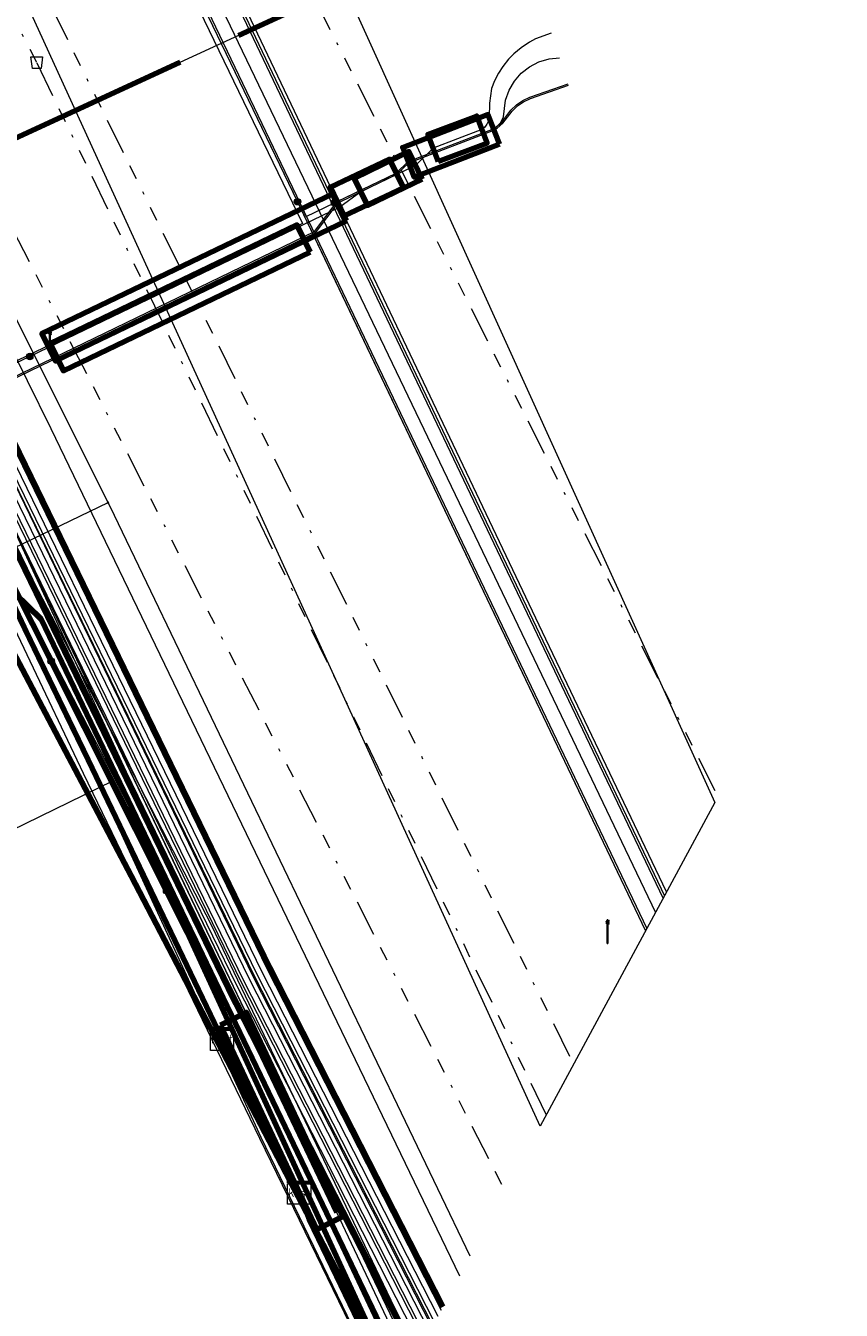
# Model space of a CAD drawing. Header units: metres. Extents: x 153756 to 154348, y 463867 to 464433.
# Tile 26 of 76: x 154112 to 154140, y 463915 to 463959. Entities that reach past the tile are written whole.
import ezdxf
from ezdxf.enums import TextEntityAlignment as Align
from ezdxf.lldxf.tags import DXFTag

# ---------------------------------------------------------------- set-up
doc = ezdxf.new("R2010")
doc.units = ezdxf.units.M
doc.header["$LTSCALE"] = 0.5
doc.linetypes.add('RI-OVERIG-SO', pattern=[17, 5, -2, 2, -2, 0, -2, 2, -2])
doc.layers.get('0').update_dxf_attribs({"linetype": 'CONTINUOUS'})
for name, color, linetype, lineweight in [('B-PV-KL-DATA_COAXKABEL_17_ZIGGO BV-G', 90, 'KL-DATA-SO', 18), ('B-PV-KL-DATA_DUCT_ZIGGO BV-G', 90, 'CONTINUOUS', 100), ('B-PV-KL-DATA_EUROFIBER NEDERLAND BV-G', 90, 'KL-DATA-SO', 18), ('B-PV-KL-DATA_HULPSTUK_KPN BV-S', 90, 'CONTINUOUS', 25), ('B-PV-KL-DATA_HULPSTUK_STEDIN NETBEHEER BV-S', 90, 'CONTINUOUS', 25), ('B-PV-KL-DATA_HULPSTUK_ZIGGO BV-S', 90, 'CONTINUOUS', 25), ('B-PV-KL-DATA_KABELBED_KPN BV-G', 90, 'CONTINUOUS', 100), ('B-PV-KL-DATA_KABELBED_ZIGGO BV-G', 90, 'CONTINUOUS', 100), ('B-PV-KL-DATA_MANTELBUIS_POLYVINYLCHLORIDE PVC_110_KPN BV-G', 90, 'CONTINUOUS', 100), ('B-PV-KL-DATA_MANTELBUIS_REGGEFIBER OPERATOR BV-G', 90, 'CONTINUOUS', 100), ('B-PV-KL-DATA_MANTELBUIS_ZIGGO BV-G', 90, 'CONTINUOUS', 100), ('B-PV-KL-DATA_REGGEFIBER OPERATOR BV-G', 90, 'KL-DATA-SO', 18), ('B-PV-KL-DATA_STEDIN NETBEHEER BV-G', 90, 'KL-DATA-SO', 18), ('B-PV-KL-ET_HS_50 KV_STEDIN NETBEHEER BV-G', 10, 'KL-HS-SO', 18), ('B-PV-KL-ET_HS_MANTELBUIS_POLYETHYLEEN PE_125_STEDIN NETBEHEER BV-G', 10, 'CONTINUOUS', 100), ('B-PV-KL-ET_HS_MANTELBUIS_POLYVINYLCHLORIDE PVC_125_STEDIN NETBEHEER BV-G', 10, 'CONTINUOUS', 100), ('B-PV-KL-ET_LS_400 V_STEDIN NETBEHEER BV-G', 190, 'KL-LS-SO', 18), ('B-PV-KL-ET_LS_GEMEENTE AMERSFOORT-S', 190, 'CONTINUOUS', 25), ('B-PV-KL-ET_LS_HULPSTUK_STEDIN NETBEHEER BV-S', 190, 'CONTINUOUS', 25), ('B-PV-KL-ET_LS_MANTELBUIS_POLYETHYLEEN PE_125_STEDIN NETBEHEER BV-G', 190, 'CONTINUOUS', 100), ('B-PV-KL-ET_LS_MANTELBUIS_POLYVINYLCHLORIDE PVC_125_STEDIN NETBEHEER BV-G', 190, 'CONTINUOUS', 100), ('B-PV-KL-ET_MS_10 KV_STEDIN NETBEHEER BV-G', 130, 'KL-MS-SO', 18), ('B-PV-KL-ET_MS_MANTELBUIS_POLYETHYLEEN PE_125_STEDIN NETBEHEER BV-G', 130, 'CONTINUOUS', 100), ('B-PV-KL-ET_MS_MANTELBUIS_POLYVINYLCHLORIDE PVC_125_STEDIN NETBEHEER BV-G', 130, 'CONTINUOUS', 100), ('B-PV-KL-GAS_LD_GRIJS GIETIJZER_274_STEDIN NETBEHEER BV-G', 50, 'KL-GAS_LD-SO', 18), ('B-PV-KL-WARMTENET_WARMTEBEDRIJF EDE-G', 80, 'KL-WARMTENET-SO', 18), ('B-PV-KL-WATER_110_VITENS-G', 170, 'KL-WATER-SO', 18), ('B-PV-KL-WATER_150_VITENS-G', 170, 'KL-WATER-SO', 18), ('B-PV-KL-WATER_40_VITENS-G', 170, 'KL-WATER-SO', 18), ('B-PV-KL-WATER_HULPSTUK_VITENS-S', 170, 'CONTINUOUS', 25), ('B-PV-KL-WATER_MANTELBUIS_VITENS-G', 170, 'CONTINUOUS', 100), ('B-PV-OG-INFO_STEDIN NETBEHEER BV-G', 7, 'CONTINUOUS', 18), ('B-PV-OG-INFO_WARMTEBEDRIJF EDE-GV', 7, 'CONTINUOUS', 18), ('B-PV-RI-VRIJVERVAL_BETON_1800_GEMEENTE AMERSFOORT-G', 210, 'RI-OVERIG-SO', 18), ('B-PV-RI-VRIJVERVAL_BETON_500_GEMEENTE AMERSFOORT-G', 210, 'RI-OVERIG-SO', 18), ('B-PV-RI-VRIJVERVAL_GVK_1000_GEMEENTE AMERSFOORT-G', 210, 'RI-OVERIG-SO', 18), ('B-PV-RI-VRIJVERVAL_HULPSTUK_GEMEENTE AMERSFOORT-S', 210, 'CONTINUOUS', 25)]:
    doc.layers.add(name, color=color, linetype=linetype, lineweight=lineweight)
doc.styles.add('NLCS-ISO', font='txt')
tags = doc.linetypes.add('KL-DATA-SO', pattern='A,4,-1,[101,NLCS.SHX,S=0.5,R=0,X=0,Y=0],-1,4,-1,["D",Standard,S=1,R=0,X=-0.25,Y=-0.5],-1.5', length=12.5).pattern_tags.tags
tags[18] = DXFTag(74, 10)
tags = doc.linetypes.add('KL-GAS_LD-SO', pattern='A,4,-1,[69,NLCS.SHX,S=0.5,R=0,X=0,Y=0],-1,4,-1,["L",Standard,S=1,R=0,X=0.25,Y=-0.5],-2', length=13).pattern_tags.tags
tags[18] = DXFTag(74, 10)
tags = doc.linetypes.add('KL-HS-SO', pattern='A,4,-1,[103,NLCS.SHX,S=0.75,R=0,X=0,Y=0],-1,4,-1,["H",Standard,S=1,R=0,X=0,Y=-0.5],-2', length=13).pattern_tags.tags
tags[18] = DXFTag(74, 10)
tags = doc.linetypes.add('KL-LS-SO', pattern='A,4,-1,[103,NLCS.SHX,S=0.75,R=0,X=0,Y=0],-1,4,-1,["L",Standard,S=1,R=0,X=0,Y=-0.5],-2', length=13).pattern_tags.tags
tags[18] = DXFTag(74, 10)
tags = doc.linetypes.add('KL-MS-SO', pattern='A,4,-1,[103,NLCS.SHX,S=0.75,R=0,X=0,Y=0],-1,4,-1,["M",Standard,S=1,R=0,X=0,Y=-0.5],-2', length=13).pattern_tags.tags
tags[18] = DXFTag(74, 10)
tags = doc.linetypes.add('KL-WARMTENET-SO', pattern='A,7,-1.5,["WN",Standard,S=1,R=0,X=-0.3,Y=-0.5],-3', length=11.5).pattern_tags.tags
tags[6] = DXFTag(74, 10)
doc.linetypes.add('KL-WATER-SO', pattern='A,7,-0.5,[168,NLCS.SHX,S=0.75,R=0,X=0.75,Y=0],-2', length=9.5)

# ---------------------------------------------------------------- blocks, each defined once
blk = doc.blocks.new('SKL-WTB_HULP_MOF-SO')
at = {"linetype": 'ByBlock', "lineweight": 18}
h = blk.add_hatch(color=0, dxfattribs=at)
h.dxf.hatch_style = 1
h.paths.add_polyline_path([(-0.5625, 0, 1), (0.5625, 0, 1)])
at = {"color": 0, "linetype": 'ByBlock', "lineweight": 18}
blk.add_circle((0, 0), 0.5625, dxfattribs=at)
at = {"color": 0, "linetype": 'ByBlock', "lineweight": 18, "style": 'NLCS-ISO', "flags": 1}
for tag, p in [('TYPE', (1.5, 0)), ('OMSCHRIJVING', (1.5, -3)), ('LABEL', (1.5, -1.5))]:
    blk.add_attdef(tag, p, '', height=1, dxfattribs=at)
blk = doc.blocks.new('SKL-WTB_HULP_KAST-SO')
at = {"color": 0, "linetype": 'ByBlock', "lineweight": 18}
for points in [[(-2, 2), (2, 2), (2, 1.68), (-2, 1.68)], [(-2, 1.52), (2, 1.52), (2, -2), (-2, -2)]]:
    blk.add_lwpolyline(points, close=True, dxfattribs=at)
at = {"color": 0, "linetype": 'ByBlock', "lineweight": 18, "style": 'NLCS-ISO'}
blk.add_text('kast', height=1.5, dxfattribs=at).set_placement((0, 0), align=Align.MIDDLE_CENTER)
at = {"color": 0, "linetype": 'ByBlock', "lineweight": 18, "style": 'NLCS-ISO', "flags": 1}
for tag, p in [('TYPE', (2.5, 0)), ('OMSCHRIJVING', (2.5, -3)), ('LABEL', (2.5, -1.5))]:
    blk.add_attdef(tag, p, '', height=1, dxfattribs=at)
blk = doc.blocks.new('SKL-WTB_HULP_OVERIG-SO')
at = {"color": 0, "linetype": 'ByBlock', "lineweight": 18}
for points in [[(-0.14, 0.14), (0.14, -0.14)], [(0.14, 0.14), (-0.14, -0.14)]]:
    blk.add_lwpolyline(points, dxfattribs=at)
at = {"color": 0, "linetype": 'ByBlock', "lineweight": 18, "style": 'NLCS-ISO', "flags": 1}
for tag, p in [('TYPE', (1.5, 0)), ('OMSCHRIJVING', (1.5, -3)), ('LABEL', (1.5, -1.5))]:
    blk.add_attdef(tag, p, '', height=1, dxfattribs=at)
blk = doc.blocks.new('SRI-HULP_AFVOER_OPVANG-SO')
at = {"color": 0, "linetype": 'ByBlock', "lineweight": 18}
blk.add_lwpolyline([(-0.75, -1), (-1, 1), (1, 1), (0.75, -1)], close=True, dxfattribs=at)
at = {"color": 0, "linetype": 'ByBlock', "lineweight": 18, "style": 'NLCS-ISO', "flags": 1}
for tag, p in [('TYPE', (1.5, 0)), ('OMSCHRIJVING', (1.5, -3)), ('LABEL', (1.5, -1.5))]:
    blk.add_attdef(tag, p, '', height=1, dxfattribs=at)
blk = doc.blocks.new('SKL-ET_LS_MAST-SO')
for p, q in [((-0.05, 2.07), (0.05, 2.07)), ((-0.05, -2), (0.05, -2))]:
    blk.add_line(p, q)
for points in [[(-0.18, 1.76), (-0.22, 1.76), (-0.22, 1.84), (-0.18, 1.84), (-0.18, 1.79)], [(-0.18, 1.49), (-0.22, 1.49), (-0.22, 1.57), (-0.18, 1.57), (-0.18, 1.52)], [(-0.18, 1.79), (-0.05, 1.79)], [(-0.18, 1.76), (-0.05, 1.76)], [(-0.18, 1.52), (-0.05, 1.52)], [(-0.18, 1.49), (-0.05, 1.49)], [(-0.05, -2), (-0.05, 2.07)], [(0.05, -2), (0.05, 2.07)], [(0.18, 1.92), (0.05, 1.92)], [(0.18, 1.89), (0.05, 1.89)], [(0.18, 1.66), (0.05, 1.66)], [(0.18, 1.63), (0.05, 1.63)], [(0.18, 1.39), (0.05, 1.39)], [(0.18, 1.36), (0.05, 1.36)], [(0.18, 1.89), (0.22, 1.89), (0.22, 1.97), (0.18, 1.97), (0.18, 1.92)], [(0.18, 1.63), (0.22, 1.63), (0.22, 1.71), (0.18, 1.71), (0.18, 1.66)], [(0.18, 1.36), (0.22, 1.36), (0.22, 1.44), (0.18, 1.44), (0.18, 1.39)]]:
    blk.add_lwpolyline(points)

msp = doc.modelspace()

# ---------------------------------------------------------------- linework, layer by layer
at = {"layer": 'B-PV-KL-DATA_COAXKABEL_17_ZIGGO BV-G', "ltscale": 0.5, "flags": 128}
msp.add_lwpolyline([(154102.279, 463955.452), (154102.835, 463955.689), (154104.865, 463951.654), (154104.834, 463951.663), (154105.289, 463950.811), (154109.829, 463941.84), (154110.58, 463940.244), (154110.976, 463939.856), (154113.975, 463933.659), (154118.6, 463924.017), (154121.266, 463918.715), (154121.616, 463917.765), (154124.558, 463911.673)], dxfattribs=at)
at = {"layer": 'B-PV-KL-DATA_DUCT_ZIGGO BV-G', "ltscale": 0.5, "flags": 128}
for points in [[(154124.556, 463911.67), (154121.616, 463917.765), (154121.266, 463918.715), (154118.6, 463924.017), (154113.975, 463933.659), (154110.976, 463939.856), (154107.771, 463946.227), (154104.834, 463951.936), (154103.667, 463954.636), (154102.835, 463955.689), (154101.354, 463958.633), (154094.463, 463970.08)], [(154124.556, 463911.67), (154121.616, 463917.765), (154121.266, 463918.715), (154118.6, 463924.017), (154113.975, 463933.659), (154110.976, 463939.856), (154107.771, 463946.227), (154104.834, 463951.936), (154103.667, 463954.636), (154102.835, 463955.689), (154101.354, 463958.633), (154094.463, 463970.08)], [(154094.463, 463970.08), (154101.354, 463958.633), (154102.835, 463955.689), (154103.667, 463954.636), (154104.834, 463951.936), (154105.664, 463950.324), (154110.976, 463939.856), (154113.975, 463933.659), (154118.6, 463924.017), (154121.266, 463918.715), (154121.616, 463917.765), (154124.558, 463911.673)], [(154124.93, 463912.363), (154112.35, 463938.513), (154110.976, 463939.856), (154107.771, 463946.227), (154104.834, 463951.936), (154103.667, 463954.636), (154102.287, 463956.383), (154100.278, 463959.993)], [(154100.278, 463959.993), (154102.287, 463956.383), (154103.667, 463954.636), (154104.834, 463951.936), (154107.771, 463946.227), (154110.976, 463939.856), (154112.35, 463938.513), (154124.93, 463912.363)], [(154124.558, 463911.673), (154121.616, 463917.765), (154121.266, 463918.715), (154118.6, 463924.017), (154113.975, 463933.659), (154110.976, 463939.856), (154105.664, 463950.324), (154104.834, 463951.936), (154103.667, 463954.636), (154102.287, 463956.383), (154100.278, 463959.993)], [(154124.556, 463911.67), (154121.616, 463917.765), (154121.266, 463918.715), (154118.6, 463924.017), (154113.975, 463933.659), (154110.976, 463939.856), (154107.771, 463946.227), (154104.834, 463951.936), (154103.667, 463954.636), (154102.287, 463956.383), (154100.278, 463959.993)], [(154124.556, 463911.67), (154121.616, 463917.765), (154121.266, 463918.715), (154118.6, 463924.017), (154113.975, 463933.659), (154110.976, 463939.856), (154107.771, 463946.227), (154104.834, 463951.936), (154103.667, 463954.636), (154102.287, 463956.383), (154100.278, 463959.993)], [(154124.556, 463911.67), (154121.616, 463917.765), (154121.266, 463918.715), (154118.6, 463924.017), (154113.975, 463933.659), (154110.976, 463939.856), (154107.771, 463946.227), (154104.834, 463951.936), (154103.667, 463954.636), (154102.287, 463956.383), (154100.278, 463959.993)], [(154124.556, 463911.67), (154121.616, 463917.765), (154121.266, 463918.715), (154118.6, 463924.017), (154113.975, 463933.659), (154110.976, 463939.856), (154107.771, 463946.227), (154104.834, 463951.936), (154103.667, 463954.636), (154102.287, 463956.383), (154100.278, 463959.993)], [(154124.556, 463911.67), (154121.616, 463917.765), (154121.266, 463918.715), (154118.6, 463924.017), (154113.975, 463933.659), (154110.976, 463939.856), (154107.771, 463946.227), (154104.834, 463951.936), (154103.667, 463954.636), (154102.287, 463956.383), (154100.278, 463959.993)], [(154124.556, 463911.67), (154121.616, 463917.765), (154121.266, 463918.715), (154118.6, 463924.017), (154113.975, 463933.659), (154110.976, 463939.856), (154107.771, 463946.227), (154104.834, 463951.936), (154103.667, 463954.636), (154102.287, 463956.383), (154100.278, 463959.993)], [(154124.556, 463911.67), (154121.616, 463917.765), (154121.266, 463918.715), (154118.6, 463924.017), (154113.975, 463933.659), (154110.976, 463939.856), (154107.771, 463946.227), (154104.834, 463951.936), (154103.667, 463954.636), (154102.287, 463956.383), (154100.278, 463959.993)], [(154124.556, 463911.67), (154121.616, 463917.765), (154121.266, 463918.715), (154118.6, 463924.017), (154113.975, 463933.659), (154110.976, 463939.856), (154107.771, 463946.227), (154104.834, 463951.936), (154103.667, 463954.636), (154102.287, 463956.383), (154100.278, 463959.993)], [(154124.556, 463911.67), (154121.616, 463917.765), (154121.266, 463918.715), (154118.6, 463924.017), (154113.975, 463933.659), (154110.976, 463939.856), (154107.771, 463946.227), (154104.834, 463951.936), (154103.667, 463954.636), (154102.287, 463956.383), (154100.278, 463959.993)], [(154124.558, 463911.673), (154121.616, 463917.765), (154121.266, 463918.715), (154118.6, 463924.017), (154113.975, 463933.659), (154110.976, 463939.856), (154105.664, 463950.324), (154104.834, 463951.936), (154103.667, 463954.636), (154102.287, 463956.383), (154100.278, 463959.993)], [(154124.556, 463911.67), (154121.616, 463917.765), (154121.266, 463918.715), (154118.6, 463924.017), (154113.975, 463933.659), (154110.976, 463939.856), (154107.771, 463946.227), (154104.834, 463951.936), (154103.667, 463954.636), (154102.287, 463956.383), (154100.278, 463959.993)]]:
    msp.add_lwpolyline(points, dxfattribs=at)
at = {"layer": 'B-PV-KL-DATA_EUROFIBER NEDERLAND BV-G', "ltscale": 0.5, "flags": 128}
for points in [[(153867.055, 464146.557), (153884.7, 464135.5), (153888.9, 464132.8), (153917.1, 464115.1), (153944.3, 464097.3), (153967.4, 464083.2), (153971.7, 464080.5), (153972.65, 464079.96), (153972.59, 464077.67), (153973.11, 464077.36), (153973.62, 464077.05), (153975.55, 464078.18), (153977.2, 464077.2), (153981.4, 464074.6), (153988.6, 464070), (153993.1, 464065.9), (154000, 464059.3), (154019.3, 464040.9), (154026.2, 464036.6), (154030.8, 464033.7), (154039.3, 464028.3), (154056.5, 464017.1), (154069.8, 464003.9), (154072.9, 464000), (154076.1, 463996.1), (154084.6, 463984.2), (154086.6, 463981.4), (154088.6, 463978.6), (154090.6, 463975.8), (154092.5, 463972.9), (154094.3, 463970), (154094.4, 463970), (154101.2, 463958.6), (154104.8, 463951.6), (154104.7, 463951.6), (154105.2, 463950.8), (154107.6, 463946.1), (154109.7, 463941.8), (154109.9, 463941.4), (154113.8, 463933.2), (154119.9, 463920.6), (154124.385, 463911.354)], [(153973.105, 464077.359), (153973.617, 464077.046), (153975.555, 464078.18), (153977.2, 464077.2), (153981.4, 464074.6), (153988.6, 464070), (153993.1, 464065.9), (154000, 464059.3), (154019.3, 464040.9), (154026.2, 464036.6), (154030.8, 464033.7), (154039.3, 464028.3), (154056.5, 464017.1), (154069.8, 464003.9), (154072.9, 464000), (154076.1, 463996.1), (154084.6, 463984.2), (154086.6, 463981.4), (154088.6, 463978.6), (154090.6, 463975.8), (154092.5, 463972.9), (154094.3, 463970), (154094.4, 463970), (154101.2, 463958.6), (154104.8, 463951.6), (154104.7, 463951.6), (154105.2, 463950.8), (154107.6, 463946.1), (154109.7, 463941.8), (154109.9, 463941.4), (154113.8, 463933.2), (154119.9, 463920.6), (154124.385, 463911.353)], [(153973.11, 464077.36), (153973.62, 464077.05), (153975.55, 464078.18), (153977.2, 464077.2), (153981.4, 464074.6), (153988.6, 464070), (153993.1, 464065.9), (154000, 464059.3), (154019.3, 464040.9), (154026.2, 464036.6), (154030.8, 464033.7), (154039.3, 464028.3), (154056.5, 464017.1), (154069.8, 464003.9), (154072.9, 464000), (154076.1, 463996.1), (154084.6, 463984.2), (154086.6, 463981.4), (154088.6, 463978.6), (154090.6, 463975.8), (154092.5, 463972.9), (154094.3, 463970), (154094.4, 463970), (154101.2, 463958.6), (154104.8, 463951.6), (154104.7, 463951.6), (154105.2, 463950.8), (154107.6, 463946.1), (154109.7, 463941.8), (154109.9, 463941.4), (154113.8, 463933.2), (154119.9, 463920.6), (154124.385, 463911.354)], [(154125.205, 463912.874), (154111.48, 463941.51), (154108.9, 463947.1), (154097.1, 463967.8), (154083, 463988.7), (154080.5, 463993.4), (154076.7, 463999), (154071.1, 464005), (154063.9, 464011.8), (154057.5, 464016.9), (154031.1, 464033.2), (153991, 464058.6), (153981.37, 464060.36), (153983.59, 464063.01), (153986.58, 464066.63), (153987.24, 464068.25), (153986.61, 464069.61), (153985.75, 464070.64), (153982.04, 464072.95), (153974.78, 464077.73), (153973.62, 464077.05), (153973.11, 464077.36)], [(154125.205, 463912.874), (154111.48, 463941.51), (154108.9, 463947.1), (154097.1, 463967.8), (154083, 463988.7), (154080.5, 463993.4), (154076.7, 463999), (154071.1, 464005), (154063.9, 464011.8), (154057.5, 464016.9), (154039.23, 464028.18), (154032.267, 464032.481), (154032.027, 464032.421)], [(154125.206, 463912.875), (154111.484, 463941.51)]]:
    msp.add_lwpolyline(points, dxfattribs=at)
at = {"layer": 'B-PV-KL-DATA_KABELBED_KPN BV-G', "ltscale": 0.5, "flags": 128}
for points in [[(154124.413, 463912.484), (154115.461, 463929.657), (154110.336, 463939.362), (154105.555, 463948.416), (154104.885, 463950.781), (154101.87, 463956.771), (154097.128, 463966.58)], [(154111.295, 463939.863), (154112.048, 463938.359), (154117.398, 463927.703), (154124.413, 463912.484)], [(154118.057, 463924.676), (154121.501, 463918.067)]]:
    msp.add_lwpolyline(points, dxfattribs=at)
at = {"layer": 'B-PV-KL-DATA_KABELBED_ZIGGO BV-G', "ltscale": 0.5, "flags": 128}
for points in [[(154110.976, 463939.856), (154112.35, 463938.513), (154124.93, 463912.363)], [(154113.229, 463935.201), (154110.976, 463939.856)], [(154113.975, 463933.659), (154113.229, 463935.201)], [(154118.6, 463924.017), (154113.975, 463933.659)], [(154121.266, 463918.715), (154118.6, 463924.017)], [(154124.556, 463911.67), (154121.616, 463917.765), (154121.266, 463918.715)]]:
    msp.add_lwpolyline(points, dxfattribs=at)
at = {"layer": 'B-PV-KL-DATA_MANTELBUIS_POLYVINYLCHLORIDE PVC_110_KPN BV-G', "ltscale": 0.5, "flags": 128}
msp.add_lwpolyline([(154118.057, 463924.676), (154121.501, 463918.067)], dxfattribs=at)
msp.add_lwpolyline([(154118.057, 463924.676), (154121.501, 463918.067)], dxfattribs=at)
at = {"layer": 'B-PV-KL-DATA_MANTELBUIS_REGGEFIBER OPERATOR BV-G', "ltscale": 0.5, "flags": 128}
msp.add_lwpolyline([(154122.563, 463918.029), (154119.406, 463924.647)], dxfattribs=at)
at = {"layer": 'B-PV-KL-DATA_MANTELBUIS_ZIGGO BV-G', "ltscale": 0.5, "flags": 128}
msp.add_lwpolyline([(154121.266, 463918.715), (154118.6, 463924.017)], dxfattribs=at)
at = {"layer": 'B-PV-KL-DATA_REGGEFIBER OPERATOR BV-G', "ltscale": 0.5, "flags": 128}
for points in [[(154125.098, 463912.675), (154122.563, 463918.029), (154119.406, 463924.647), (154116.75, 463930.099), (154108.853, 463947.11), (154102.064, 463959.103), (154097.061, 463967.786), (154090.856, 463977.514), (154086.551, 463983.59), (154083.032, 463988.74), (154081.617, 463991.401), (154080.512, 463993.435), (154078.763, 463995.995), (154076.679, 463999.015), (154074.146, 464001.943), (154068.52, 464007.606), (154063.917, 464011.811), (154057.468, 464016.892), (154031.661, 464033.154), (154031.09, 464033.241), (153991.046, 464058.603), (153987.323, 464054.011), (153979.687, 464044.705), (153966.502, 464028.783), (153958.02, 464018.555), (153954.347, 464014.285), (153950.258, 464010.028), (153944.913, 464004.099), (153939.841, 463997.392), (153935.746, 463990.97), (153932.394, 463984.423), (153930.294, 463982.232), (153930.145, 463980.64), (153913.321, 463958.985), (153912.962, 463958.476), (153909.74, 463953.762), (153898.931, 463937.065), (153888.865, 463921.119), (153882.146, 463910.53), (153876.328, 463900.917), (153876.526, 463899.526), (153875.952, 463898.534), (153875.691, 463898.118), (153872.253, 463892.456)], [(154125.098, 463912.675), (154122.563, 463918.029), (154119.388, 463924.685), (154116.75, 463930.099), (154108.853, 463947.11), (154102.064, 463959.103), (154097.061, 463967.786), (154090.856, 463977.514), (154086.551, 463983.59), (154083.032, 463988.74), (154081.617, 463991.401), (154080.512, 463993.435), (154078.763, 463995.995), (154076.679, 463999.015), (154074.146, 464001.943), (154068.52, 464007.606), (154063.917, 464011.811), (154057.468, 464016.892), (154031.661, 464033.154), (154031.09, 464033.241), (153991.046, 464058.603), (153987.323, 464054.011), (153979.687, 464044.705), (153966.502, 464028.783), (153958.02, 464018.555), (153954.347, 464014.285), (153950.258, 464010.028), (153944.913, 464004.099), (153939.841, 463997.392), (153935.746, 463990.97), (153931.864, 463984.749), (153930.294, 463982.232), (153930.145, 463980.64), (153913.321, 463958.985), (153912.962, 463958.476), (153909.74, 463953.762), (153898.931, 463937.065), (153888.865, 463921.119), (153882.146, 463910.53), (153876.328, 463900.917), (153876.526, 463899.526), (153875.952, 463898.534), (153875.691, 463898.118), (153872.253, 463892.456)]]:
    msp.add_lwpolyline(points, dxfattribs=at)
at = {"layer": 'B-PV-KL-DATA_STEDIN NETBEHEER BV-G', "ltscale": 0.5, "flags": 128}
for points in [[(153878.194, 464164.114), (153879.317, 464163.658), (153897.156, 464151.89), (153907.268, 464145.523), (153919.604, 464137.884), (153929.815, 464130.863), (153950.445, 464118.247), (153971.033, 464105.018), (153977.127, 464101.251), (153983.039, 464097.432), (153984.301, 464096.714), (153985.515, 464096.208), (153988.705, 464095.127), (153991.404, 464093.931), (153993.405, 464092.705), (153994.352, 464092.143), (154002.262, 464086.959), (154010.786, 464081.582), (154019.509, 464076.399), (154027.451, 464071.897), (154037.264, 464066.509), (154042.362, 464063.58), (154048.616, 464059.603), (154054.717, 464055.149), (154058.459, 464052.28), (154061.337, 464049.608), (154062.227, 464048.93), (154063.082, 464047.903), (154064.409, 464045.676), (154065.662, 464044.654), (154068.46, 464042.551), (154077.631, 464034.349), (154081.646, 464028.918), (154084.969, 464024.319), (154086.145, 464022.606), (154093.398, 464011.854), (154099.509, 464001.702), (154099.512, 464000.277), (154105.217, 463989.252), (154109.874, 463979.163), (154117.096, 463964.195), (154129.678, 463937.769), (154133.886, 463928.961)], [(153868.933, 464149.518), (153871.207, 464148.082), (153992.997, 464071.272), (154018.009, 464054.721), (154032.252, 464043.728), (154056.605, 464021.476), (154060.747, 464017.144), (154072.629, 464003.712), (154091.833, 463977.529), (154096.909, 463969.797), (154106.625, 463953.097), (154119.665, 463926.186), (154125.852, 463914.072)], [(154087.79, 464030.781), (154091.94, 464022.015), (154096.324, 464013.562), (154104.234, 463999.677), (154100.735, 463994.369), (154110.717, 463974.676), (154121.208, 463952.932)], [(154124.407, 463911.393), (154119.949, 463920.622), (154111.837, 463938.258), (154103.874, 463954.929), (154100.463, 463960.983), (154096.907, 463966.951), (154093.208, 463972.833), (154089.37, 463978.624), (154085.278, 463984.48)], [(154122.483, 463952.894), (154124.619, 463953.924), (154125.031, 463954.322), (154127.973, 463955.453), (154128.08, 463955.52), (154128.234, 463955.671), (154128.325, 463955.866), (154128.396, 463956.439), (154128.517, 463956.782), (154128.7, 463957.096), (154128.939, 463957.371), (154129.225, 463957.595), (154129.549, 463957.761), (154129.897, 463957.864), (154130.258, 463957.9)], [(154121.208, 463952.932), (154121.254, 463952.954), (154121.507, 463952.423), (154122.483, 463952.894)], [(154121.208, 463952.932), (154133.234, 463927.754)]]:
    msp.add_lwpolyline(points, dxfattribs=at)
at = {"layer": 'B-PV-KL-ET_HS_50 KV_STEDIN NETBEHEER BV-G', "ltscale": 0.5, "flags": 128}
for points in [[(153869.175, 464149.898), (153871.447, 464148.463), (153993.242, 464071.65), (154018.27, 464055.087), (154032.542, 464044.073), (154056.92, 464021.798), (154061.078, 464017.448), (154072.978, 464003.995), (154092.416, 463977.917), (154097.505, 463970.163), (154106.894, 463953.231), (154119.977, 463926.343), (154126.053, 463914.445)], [(153869.282, 464150.067), (153871.554, 464148.632), (153993.351, 464071.818), (154018.386, 464055.25), (154032.671, 464044.226), (154057.06, 464021.941), (154061.225, 464017.583), (154073.133, 464004.121), (154092.583, 463978.027), (154097.676, 463970.267), (154107.069, 463953.328), (154120.156, 463926.432), (154126.169, 463914.659)], [(153868.907, 464149.476), (153871.18, 464148.04), (153992.97, 464071.23), (154017.98, 464054.68), (154032.22, 464043.69), (154056.57, 464021.44), (154060.71, 464017.11), (154072.59, 464003.68), (154092, 463977.64), (154097.08, 463969.9), (154106.446, 463953.009), (154119.53, 463926.12), (154125.765, 463913.911)], [(154125.88, 463914.125), (154119.709, 463926.209), (154106.626, 463953.097), (154097.251, 463970.004), (154092.16, 463977.76), (154072.745, 464003.806), (154060.857, 464017.245), (154056.71, 464021.583), (154032.349, 464043.843), (154018.096, 464054.843), (153993.079, 464071.398), (153871.287, 464148.209), (153869.014, 464149.645)], [(153869.067, 464149.729), (153871.34, 464148.294), (153993.133, 464071.482), (154018.154, 464054.924), (154032.413, 464043.92), (154056.78, 464021.655), (154060.931, 464017.313), (154072.823, 464003.869), (154092.249, 463977.807), (154097.334, 463970.059), (154106.719, 463953.134), (154119.798, 463926.254), (154125.938, 463914.231)], [(154125.65, 463913.697), (154119.351, 463926.031), (154106.266, 463952.921), (154096.909, 463969.796), (154091.84, 463977.52), (154072.435, 464003.554), (154060.563, 464016.975), (154056.43, 464021.297), (154032.091, 464043.537), (154017.864, 464054.517), (153992.861, 464071.062), (153871.073, 464147.871), (153868.799, 464149.307)], [(153868.531, 464148.885), (153870.806, 464147.448), (153992.589, 464070.642), (154017.574, 464054.11), (154031.769, 464043.154), (154056.08, 464020.939), (154060.195, 464016.637), (154072.047, 464003.239), (154091.417, 463977.253), (154092.789, 463975.163), (154093.379, 463974.355), (154094.392, 463972.812), (154094.893, 463971.957), (154096.488, 463969.527), (154099.911, 463963.351), (154100.438, 463962.505), (154101.333, 463960.891), (154101.774, 463959.992), (154105.823, 463952.689), (154118.905, 463925.807), (154125.362, 463913.163)], [(154094.011, 463973.666), (154096.655, 463969.637), (154105.998, 463952.786), (154119.084, 463925.896), (154125.477, 463913.377)], [(154101.148, 463961.843), (154101.595, 463961.036), (154102.124, 463960.186), (154106.173, 463952.883), (154119.262, 463925.986), (154125.592, 463913.59)]]:
    msp.add_lwpolyline(points, dxfattribs=at)
at = {"layer": 'B-PV-KL-ET_HS_MANTELBUIS_POLYETHYLEEN PE_125_STEDIN NETBEHEER BV-G', "ltscale": 0.5, "flags": 128}
for points in [[(154126.226, 463914.766), (154120.246, 463926.477), (154107.165, 463953.359), (154105.727, 463952.659)], [(154105.727, 463952.659), (154118.814, 463925.763), (154125.304, 463913.056)]]:
    msp.add_lwpolyline(points, dxfattribs=at)
at = {"layer": 'B-PV-KL-ET_HS_MANTELBUIS_POLYVINYLCHLORIDE PVC_125_STEDIN NETBEHEER BV-G', "ltscale": 0.5, "flags": 128}
msp.add_lwpolyline([(154118.544, 463924.499), (154121.877, 463917.446), (154122.775, 463917.886), (154119.442, 463924.939), (154118.544, 463924.499)], dxfattribs=at)
at = {"layer": 'B-PV-KL-ET_LS_400 V_STEDIN NETBEHEER BV-G', "ltscale": 0.5, "flags": 128}
for points in [[(154092.542, 464021.018), (154104.234, 463999.677), (154100.735, 463994.369), (154110.663, 463974.328), (154121.382, 463952.182), (154108.834, 463946.157), (154105.798, 463951.91)], [(154124.865, 463912.243), (154117.629, 463927.607), (154114.394, 463933.883), (154111.137, 463940.147), (154107.86, 463946.401), (154104.563, 463952.643), (154101.244, 463958.874), (154094.39, 463970.066), (154092.54, 463972.902), (154090.656, 463975.716), (154089.701, 463977.114), (154086.347, 463981.896), (154083.041, 463986.454), (154068.68, 463963.421), (154072.398, 463961.093), (154071.126, 463959.06), (154070.535, 463959.429)], [(154129.973, 463958.755), (154129.432, 463958.558), (154129.217, 463958.44), (154128.93, 463958.252), (154128.676, 463958.034), (154128.499, 463957.853), (154128.299, 463957.604), (154128.155, 463957.376), (154128.015, 463957.109), (154127.912, 463956.841), (154127.835, 463956.331), (154127.829, 463955.851), (154127.801, 463955.727), (154127.748, 463955.611), (154127.673, 463955.508), (154127.578, 463955.423), (154125.89, 463954.785), (154125.282, 463954.188), (154123.391, 463953.275), (154122.667, 463952.74), (154111.956, 463947.59)], [(154111.956, 463947.59), (154108.777, 463946.074), (154108.379, 463946.716)], [(154124.894, 463912.297), (154117.674, 463927.629), (154114.438, 463933.906), (154108.433, 463945.446), (154108.488, 463946.454), (154108.379, 463946.716)], [(154101.265, 463926.319), (154114.827, 463932.935), (154111.093, 463940.124), (154108.405, 463945.256), (154108.383, 463945.371)], [(154125.337, 463913.117), (154118.252, 463927.928), (154115.015, 463934.205), (154109.957, 463943.906)]]:
    msp.add_lwpolyline(points, dxfattribs=at)
at = {"layer": 'B-PV-KL-ET_LS_MANTELBUIS_POLYETHYLEEN PE_125_STEDIN NETBEHEER BV-G', "ltscale": 0.5, "flags": 128}
for points in [[(154126.226, 463914.766), (154120.246, 463926.477), (154107.165, 463953.359), (154105.727, 463952.659)], [(154105.727, 463952.659), (154118.814, 463925.763), (154125.304, 463913.056)]]:
    msp.add_lwpolyline(points, dxfattribs=at)
at = {"layer": 'B-PV-KL-ET_LS_MANTELBUIS_POLYVINYLCHLORIDE PVC_125_STEDIN NETBEHEER BV-G', "ltscale": 0.5, "flags": 128}
for points in [[(154128.181, 463954.916), (154127.785, 463955.942), (154124.843, 463954.809), (154125.239, 463953.783), (154128.181, 463954.916)], [(154126.067, 463954.318), (154127.755, 463954.956), (154127.401, 463955.892), (154125.713, 463955.254), (154126.067, 463954.318)], [(154125.51, 463953.715), (154125.054, 463954.661), (154123.164, 463953.749), (154123.62, 463952.803), (154125.51, 463953.715)], [(154124.871, 463953.407), (154124.391, 463954.397), (154122.343, 463953.437), (154122.823, 463952.447), (154124.871, 463953.407)], [(154122.902, 463952.27), (154122.432, 463953.21), (154112.38, 463948.377), (154112.85, 463947.437), (154122.902, 463952.27)], [(154121.642, 463951.187), (154121.188, 463952.133), (154112.666, 463948.042), (154113.12, 463947.096), (154121.642, 463951.187)], [(154118.544, 463924.499), (154121.877, 463917.446), (154122.775, 463917.886), (154119.442, 463924.939), (154118.544, 463924.499)]]:
    msp.add_lwpolyline(points, dxfattribs=at)
at = {"layer": 'B-PV-KL-ET_MS_10 KV_STEDIN NETBEHEER BV-G', "ltscale": 0.5, "flags": 128}
for points in [[(154133.842, 463928.88), (154129.61, 463937.737), (154117.028, 463964.163), (154109.806, 463979.131), (154105.15, 463989.219), (154099.437, 464000.259), (154099.434, 464001.681), (154093.335, 464011.814), (154086.083, 464022.564), (154084.908, 464024.276), (154081.585, 464028.874), (154077.575, 464034.298), (154068.412, 464042.493), (154065.616, 464044.595), (154064.351, 464045.626), (154063.021, 464047.86), (154062.175, 464048.875), (154061.289, 464049.551), (154058.411, 464052.223), (154054.672, 464055.089), (154048.574, 464059.541), (154042.323, 464063.516), (154037.227, 464066.444), (154027.414, 464071.832), (154019.471, 464076.334), (154010.747, 464081.518), (154002.221, 464086.896), (153994.312, 464092.079), (153993.366, 464092.641), (153991.369, 464093.864), (153988.678, 464095.057), (153985.489, 464096.138), (153984.268, 464096.647)], [(154133.959, 463929.097), (154129.79, 463937.823), (154117.208, 463964.249), (154109.986, 463979.216), (154105.33, 463989.307), (154099.636, 464000.309), (154099.607, 464001.781), (154093.506, 464011.918), (154086.248, 464022.676), (154085.072, 464024.391), (154081.746, 464028.993), (154077.723, 464034.434), (154068.539, 464042.648), (154065.739, 464044.752), (154064.504, 464045.759), (154063.185, 464047.976), (154062.314, 464049.02), (154061.418, 464049.704), (154058.54, 464052.376), (154054.792, 464055.249), (154048.686, 464059.706), (154042.427, 464063.687), (154037.325, 464066.619), (154027.511, 464072.007), (154019.571, 464076.507), (154010.851, 464081.689), (154002.33, 464087.065), (153994.418, 464092.248), (153991.462, 464094.041), (153988.751, 464095.244), (153985.56, 464096.325)], [(154110.717, 463974.676), (154121.049, 463953.266), (154133.234, 463927.754)], [(154103.874, 463954.929), (154108.412, 463945.431), (154121.796, 463951.899), (154122.583, 463952.942), (154124.619, 463953.924), (154125.031, 463954.321), (154127.973, 463955.452), (154128.179, 463955.597), (154128.269, 463955.685), (154128.581, 463956.095), (154128.775, 463956.278), (154128.994, 463956.428), (154129.234, 463956.543), (154130.557, 463957)], [(154110.286, 463941.506), (154108.433, 463945.386), (154121.83, 463951.86), (154122.607, 463952.898), (154124.641, 463953.879), (154125.058, 463954.278), (154127.992, 463955.405), (154128.105, 463955.476), (154128.304, 463955.649), (154128.618, 463956.062), (154128.806, 463956.239), (154129.019, 463956.385), (154129.252, 463956.496), (154130.572, 463956.953)], [(154124.407, 463911.393), (154119.949, 463920.622), (154111.837, 463938.258), (154110.286, 463941.506)]]:
    msp.add_lwpolyline(points, dxfattribs=at)
at = {"layer": 'B-PV-KL-ET_MS_MANTELBUIS_POLYETHYLEEN PE_125_STEDIN NETBEHEER BV-G', "ltscale": 0.5, "flags": 128}
for points in [[(154126.226, 463914.766), (154120.246, 463926.477), (154107.165, 463953.359), (154105.727, 463952.659)], [(154105.727, 463952.659), (154118.814, 463925.763), (154125.304, 463913.056)]]:
    msp.add_lwpolyline(points, dxfattribs=at)
at = {"layer": 'B-PV-KL-ET_MS_MANTELBUIS_POLYVINYLCHLORIDE PVC_125_STEDIN NETBEHEER BV-G', "ltscale": 0.5, "flags": 128}
for points in [[(154128.181, 463954.916), (154127.785, 463955.942), (154124.843, 463954.809), (154125.239, 463953.783), (154128.181, 463954.916)], [(154126.067, 463954.318), (154127.755, 463954.956), (154127.401, 463955.892), (154125.713, 463955.254), (154126.067, 463954.318)], [(154125.51, 463953.715), (154125.054, 463954.661), (154123.164, 463953.749), (154123.62, 463952.803), (154125.51, 463953.715)], [(154124.871, 463953.407), (154124.391, 463954.397), (154122.343, 463953.437), (154122.823, 463952.447), (154124.871, 463953.407)], [(154122.902, 463952.27), (154122.432, 463953.21), (154112.38, 463948.377), (154112.85, 463947.437), (154122.902, 463952.27)], [(154121.642, 463951.187), (154121.188, 463952.133), (154112.666, 463948.042), (154113.12, 463947.096), (154121.642, 463951.187)]]:
    msp.add_lwpolyline(points, dxfattribs=at)
at = {"layer": 'B-PV-KL-GAS_LD_GRIJS GIETIJZER_274_STEDIN NETBEHEER BV-G', "ltscale": 0.5, "flags": 128}
msp.add_lwpolyline([(154110.223, 463950.068), (154112.689, 463945.101), (154126.806, 463915.841)], dxfattribs=at)
at = {"layer": 'B-PV-KL-WARMTENET_WARMTEBEDRIJF EDE-G', "ltscale": 0.5, "flags": 128}
for points in [[(154115.854, 463964.249), (154122.756, 463949.824)], [(154116.473, 463964.027), (154123.393, 463949.609)], [(154122.756, 463949.824), (154129.657, 463935.4)], [(154123.393, 463949.609), (154130.312, 463935.19)], [(154129.657, 463935.4), (154133.277, 463927.834)], [(154130.312, 463935.19), (154133.577, 463928.388)]]:
    msp.add_lwpolyline(points, dxfattribs=at)
at = {"layer": 'B-PV-KL-WATER_110_VITENS-G', "ltscale": 0.5, "flags": 128}
msp.add_lwpolyline([(154144.412, 463969.072), (154141.085, 463968.786), (154119.164, 463958.675), (154110.307, 463954.593)], dxfattribs=at)
at = {"layer": 'B-PV-KL-WATER_150_VITENS-G', "ltscale": 0.5, "flags": 128}
msp.add_lwpolyline([(154127.173, 463916.52), (154114.882, 463942.091), (154110.063, 463951.729)], dxfattribs=at)
at = {"layer": 'B-PV-KL-WATER_40_VITENS-G', "ltscale": 0.5, "flags": 128}
msp.add_lwpolyline([(154114.659, 463942.538), (154097.447, 463934.251)], dxfattribs=at)
at = {"layer": 'B-PV-KL-WATER_MANTELBUIS_VITENS-G', "ltscale": 0.5, "flags": 128}
for points in [[(154119.164, 463958.675), (154125.098, 463961.413)], [(154111.265, 463955.035), (154117.153, 463957.748)]]:
    msp.add_lwpolyline(points, dxfattribs=at)
at = {"layer": 'B-PV-OG-INFO_STEDIN NETBEHEER BV-G', "ltscale": 0.5, "flags": 128}
for points in [[(154126.226, 463914.766), (154120.246, 463926.477), (154107.165, 463953.359), (154105.727, 463952.659)], [(154126.226, 463914.766), (154120.246, 463926.477), (154107.165, 463953.359), (154105.727, 463952.659)], [(154126.226, 463914.766), (154120.246, 463926.477), (154107.165, 463953.359), (154105.727, 463952.659)], [(154105.727, 463952.659), (154118.814, 463925.763), (154125.304, 463913.056)], [(154105.727, 463952.659), (154118.814, 463925.763), (154125.304, 463913.056)], [(154105.727, 463952.659), (154118.814, 463925.763), (154125.304, 463913.056)]]:
    msp.add_lwpolyline(points, dxfattribs=at)
at = {"layer": 'B-PV-OG-INFO_WARMTEBEDRIJF EDE-GV', "ltscale": 0.5, "flags": 128}
msp.add_lwpolyline([(153871.689, 464153.862), (153877.498, 464163.017), (153879.231, 464161.339), (153931.617, 464130.578), (153939.377, 464132.723), (153962.951, 464115.691), (153961.905, 464107.896), (153969.707, 464114.308), (154033.608, 464072.209), (154073.339, 464035.837), (154099.038, 464003.438), (154104.506, 464000.679), (154135.623, 463932.182), (154129.594, 463921.007), (154097.446, 463991.23), (154088.614, 463991.699), (154041.667, 464047.122), (153996.461, 464082.453), (153969.123, 464099.725), (153961.963, 464095.632), (153948.17, 464105.991), (153949.347, 464114.06), (153938.099, 464121.146), (153930.156, 464117.087)], close=True, dxfattribs=at)
at = {"layer": 'B-PV-RI-VRIJVERVAL_BETON_1800_GEMEENTE AMERSFOORT-G', "ltscale": 0.5, "flags": 128}
msp.add_lwpolyline([(154097.48, 463979.08), (154128.382, 463918.761)], dxfattribs=at)
at = {"layer": 'B-PV-RI-VRIJVERVAL_BETON_500_GEMEENTE AMERSFOORT-G', "ltscale": 0.5, "flags": 128}
for points in [[(154100.42, 463980.49), (154112.2, 463957.73)], [(154110.78, 463963.55), (154130.745, 463923.14)], [(154112.2, 463957.73), (154129.803, 463921.395)]]:
    msp.add_lwpolyline(points, dxfattribs=at)
at = {"layer": 'B-PV-RI-VRIJVERVAL_GVK_1000_GEMEENTE AMERSFOORT-G', "ltscale": 0.5, "flags": 128}
msp.add_lwpolyline([(154119.35, 463964.77), (154135.732, 463932.383)], dxfattribs=at)

# ---------------------------------------------------------------- block references
at = {"layer": 'B-PV-KL-DATA_HULPSTUK_KPN BV-S', "xscale": 0.2, "yscale": 0.2, "zscale": 0.2}
for p in [(154112.697, 463937.066), (154116.685, 463929.132)]:
    msp.add_blockref('SKL-WTB_HULP_MOF-SO', p, dxfattribs=at)
at = {"layer": 'B-PV-KL-DATA_HULPSTUK_STEDIN NETBEHEER BV-S', "xscale": 0.2, "yscale": 0.2, "zscale": 0.2}
for p in [(154121.208, 463952.932), (154122.483, 463952.894)]:
    msp.add_blockref('SKL-WTB_HULP_MOF-SO', p, dxfattribs=at)
at = {"layer": 'B-PV-KL-DATA_HULPSTUK_ZIGGO BV-S', "xscale": 0.2, "yscale": 0.2, "zscale": 0.2}
for p in [(154118.6, 463924.017), (154121.266, 463918.715)]:
    msp.add_blockref('SKL-WTB_HULP_KAST-SO', p, dxfattribs=at)
at = {"layer": 'B-PV-KL-ET_LS_GEMEENTE AMERSFOORT-S', "xscale": 0.2, "yscale": 0.2, "zscale": 0.2}
for p in [(154112.654, 463948.079), (154131.92, 463927.719)]:
    msp.add_blockref('SKL-ET_LS_MAST-SO', p, dxfattribs=at)
at = {"layer": 'B-PV-KL-ET_LS_HULPSTUK_STEDIN NETBEHEER BV-S', "xscale": 0.2, "yscale": 0.2, "zscale": 0.2}
msp.add_blockref('SKL-WTB_HULP_MOF-SO', (154111.956, 463947.59), dxfattribs=at)
at = {"layer": 'B-PV-KL-WATER_HULPSTUK_VITENS-S', "xscale": 0.2, "yscale": 0.2, "zscale": 0.2}
msp.add_blockref('SKL-WTB_HULP_OVERIG-SO', (154114.659, 463942.538), dxfattribs=at)
at = {"layer": 'B-PV-RI-VRIJVERVAL_HULPSTUK_GEMEENTE AMERSFOORT-S', "xscale": 0.2, "yscale": 0.2, "zscale": 0.2}
msp.add_blockref('SRI-HULP_AFVOER_OPVANG-SO', (154112.2, 463957.73), dxfattribs=at)

doc.saveas('drawing.dxf')
